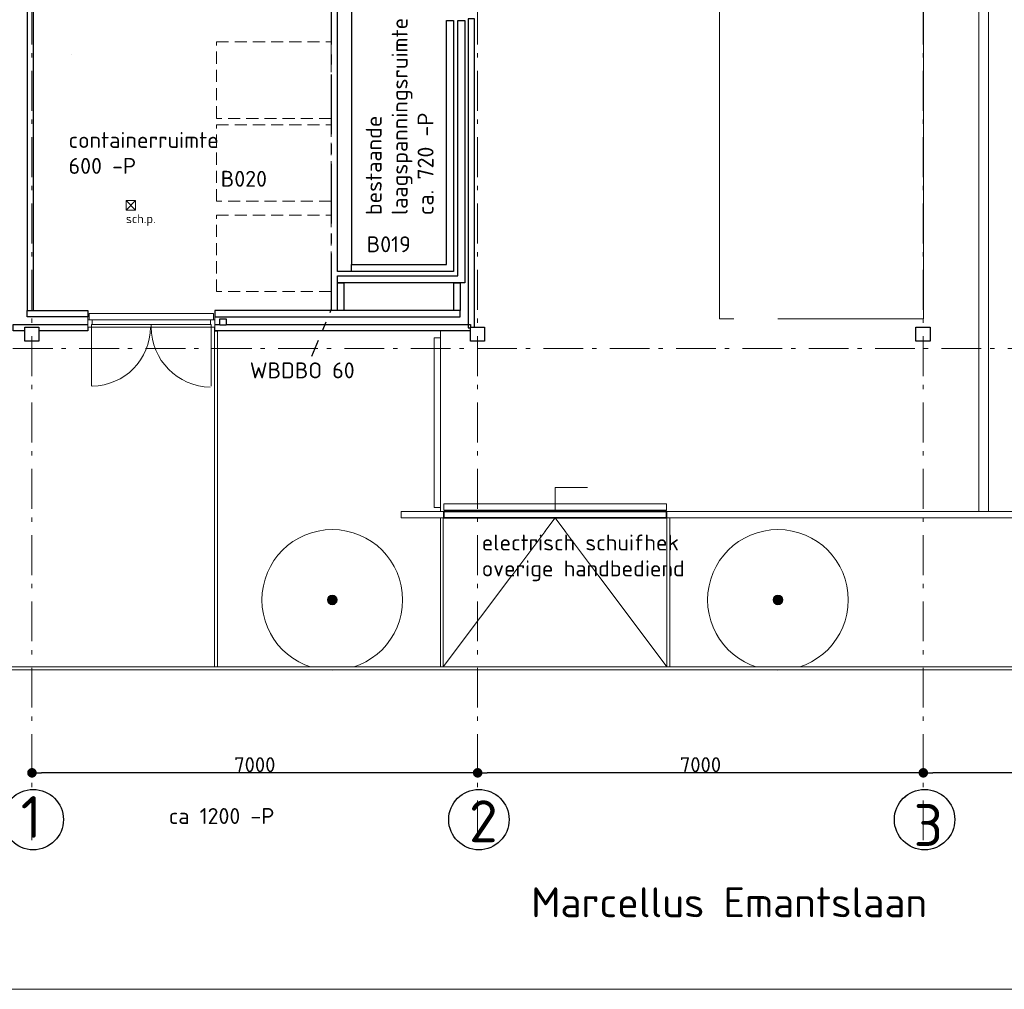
# Model space of a CAD drawing. Header units: millimetres. Extents: x -28579 to 211491, y -26192 to 102706.
# Tile 24 of 48: x 23560 to 39025, y -26192 to -10964. Entities that reach past the tile are written whole.
import ezdxf

# ---------------------------------------------------------------- set-up
doc = ezdxf.new("R2010")
doc.units = ezdxf.units.MM
doc.header["$LTSCALE"] = 100
doc.header["$PDMODE"] = 1
doc.header["$PDSIZE"] = -2
for name, pattern in [('B0202', [28.125, 18.75, -3.125, 3.125, -3.125]), ('HIDDEN', [9.525, 6.35, -3.175]), ('STYLE_01', [0.416641, 0.208282, -0.208359]), ('STYLE_06', [1.041641, 0.625, -0.208282, 0.069427, -0.138931]), ('STYLE_10', [5.9375, 3.75, -0.277786, 0.694427, -0.277786, 0.625, -0.3125])]:
    doc.linetypes.add(name, pattern=pattern)
for name, color, linetype in [('AL22FF1-_KALKZANDST', 2, 'Continuous'), ('AL28_BETON', 3, 'Continuous'), ('AT1A_TEKST', 2, 'Continuous'), ('br.compartimentering', 4, 'B0202')]:
    doc.layers.add(name, color=color, linetype=linetype)
doc.layers.add('Dimension', color=7, linetype='Continuous', lineweight=5)
doc.layers.add('None', color=7, linetype='Continuous', lineweight=5)
doc.styles.add('03_100', font='isocpeur.ttf')
doc.styles.add('Tekton Plus Regular', font='isocpeur.ttf')
doc.dimstyles.new('JW __', dxfattribs={"dimtxt": 211.792969, "dimasz": 150.068359, "dimexe": 316.999999, "dimexo": 158.999999, "dimgap": 0.5, "dimtad": 1, "dimdec": 0, "dimzin": 15, "dimtxsty": 'Tekton Plus Regular', "dimblk": 'DOT', "dimcen": 0, "dimse1": 1, "dimse2": 1, "dimazin": 0, "dimtfac": 0.8, "dimtdec": 0, "dimtix": 1, "dimtmove": 0, "dimatfit": 0, "dimldrblk": 'DOT', "dimfxl": 1, "dimfrac": 2, "dimtolj": 1, "dimtzin": 15, "dimarcsym": 0})

# ---------------------------------------------------------------- blocks, each defined once
blk = doc.blocks.new('Group-45')
at = {"layer": 'None', "linetype": 'Continuous', "lineweight": 0}
h = blk.add_hatch(color=7, dxfattribs=at)
edge = h.paths.add_edge_path()
edge.add_arc((-19013, -37445), 75.1, 0, 360)
at = {"layer": 'None', "color": 8, "linetype": 'Continuous', "lineweight": 5}
for radius in [1105, 75.1]:
    blk.add_circle((-19013, -37445), radius, dxfattribs=at)
blk = doc.blocks.new('Group-55')
at = {"layer": 'None', "linetype": 'Continuous', "lineweight": 0}
h = blk.add_hatch(color=7, dxfattribs=at)
edge = h.paths.add_edge_path()
edge.add_arc((-26013, -37445), 75.1, 0, 360)
at = {"layer": 'None', "color": 8, "linetype": 'Continuous', "lineweight": 5}
for radius in [1105, 75.1]:
    blk.add_circle((-26013, -37445), radius, dxfattribs=at)
blk = doc.blocks.new('Group-356')
at = {"color": 8, "linetype": 'Continuous', "lineweight": 5}
blk.add_wipeout([(-29251, -31172), (-29101, -31172), (-29101, -31322), (-29251, -31322)], dxfattribs=at).dxf.layer = 'None'
at = {"layer": 'None', "color": 8, "linetype": 'Continuous', "lineweight": 5}
blk.add_lwpolyline([(-29251, -31172), (-29101, -31172), (-29101, -31322), (-29251, -31322)], close=True, dxfattribs=at)
at = {"color": 8, "linetype": 'Continuous', "lineweight": 5}
blk.add_wipeout([(-29255, -31580), (-28768, -31580), (-28768, -31353), (-29255, -31353)], dxfattribs=at).dxf.layer = 'None'
at = {"layer": 'None', "color": 8, "linetype": 'Continuous', "lineweight": 5}
for p, q in [((-29251, -31322), (-29101, -31172)), ((-29251, -31172), (-29101, -31322))]:
    blk.add_line(p, q, dxfattribs=at)
at = {"layer": 'None', "color": 8, "insert": (-29255, -31388), "char_height": 139.9, "attachment_point": 1, "line_spacing_factor": 0.980052, "style": 'Tekton Plus Regular'}
blk.add_mtext('sch.p.', dxfattribs=at)
blk = doc.blocks.new('Group-361')
at = {"layer": 'None', "color": 8, "linetype": 'Continuous', "lineweight": 5}
for p, q in [((-22513, -35680), (-22007, -35680)), ((-22007, -35680), (-22010, -35679)), ((-22007, -35680), (-22010, -35681))]:
    blk.add_line(p, q, dxfattribs=at)
at = {"color": 140, "linetype": 'Continuous', "lineweight": 15}
blk.add_wipeout([(-24263, -35936), (-20763, -35936), (-20763, -36036), (-24263, -36036)], dxfattribs=at).dxf.layer = 'None'
at = {"layer": 'None', "color": 8, "linetype": 'Continuous', "lineweight": 5}
blk.add_line((-22513, -36056), (-22513, -35680), dxfattribs=at)
at = {"layer": 'None', "color": 140, "linetype": 'Continuous', "lineweight": 15}
blk.add_lwpolyline([(-24263, -35936), (-20763, -35936), (-20763, -36036), (-24263, -36036)], close=True, dxfattribs=at)
at = {"color": 255, "linetype": 'Continuous', "lineweight": 35}
blk.add_wipeout([(-24263, -36056), (-20763, -36056), (-20763, -36156), (-24263, -36156)], dxfattribs=at).dxf.layer = 'None'
at = {"layer": 'None', "color": 140, "linetype": 'Continuous', "lineweight": 15}
for p, q in [((-24263, -36056), (-24263, -36156)), ((-20763, -36056), (-20763, -36156))]:
    blk.add_line(p, q, dxfattribs=at)
at = {"layer": 'None', "color": 255, "linetype": 'Continuous', "lineweight": 35}
blk.add_lwpolyline([(-24263, -36056), (-20763, -36056), (-20763, -36156), (-24263, -36156)], close=True, dxfattribs=at)
blk = doc.blocks.new('Group-362')
at = {"color": 8, "linetype": 'Continuous', "lineweight": 5}
for points in [[(-24313, -36156), (-24269, -36156), (-24269, -38495), (-24313, -38495)], [(-20757, -36156), (-20713, -36156), (-20713, -38495), (-20757, -38495)]]:
    blk.add_wipeout(points, dxfattribs=at).dxf.layer = 'None'
at = {"layer": 'None', "color": 8, "linetype": 'Continuous', "lineweight": 5}
for q in [(-24269, -38495), (-20757, -38495)]:
    blk.add_line((-22513, -36156), q, dxfattribs=at)
for points in [[(-24313, -36156), (-24269, -36156), (-24269, -38495), (-24313, -38495)], [(-20757, -36156), (-20713, -36156), (-20713, -38495), (-20757, -38495)]]:
    blk.add_lwpolyline(points, close=True, dxfattribs=at)
blk = doc.blocks.new('Group-428')
at = {"color": 255, "linetype": 'Continuous', "lineweight": 15}
blk.add_wipeout([(-29833, -32949), (-27877, -32949), (-27877, -33160), (-29833, -33160)], dxfattribs=at).dxf.layer = 'None'
at = {"layer": 'None', "color": 255, "linetype": 'Continuous', "lineweight": 15}
blk.add_lwpolyline([(-29833, -32949), (-27877, -32949), (-27877, -33160), (-29833, -33160)], close=True, dxfattribs=at)
at = {"color": 8, "linetype": 'Continuous', "lineweight": 15}
blk.add_wipeout([(-29850, -33046), (-27860, -33046), (-27860, -33160), (-29850, -33160)], dxfattribs=at).dxf.layer = 'None'
at = {"layer": 'None', "color": 8, "linetype": 'Continuous', "lineweight": 15}
blk.add_lwpolyline([(-29850, -33046), (-27860, -33046), (-27860, -33160), (-29850, -33160)], close=True, dxfattribs=at)
at = {"color": 140, "linetype": 'Continuous', "lineweight": 15}
for points in [[(-29850, -33046), (-29782, -33046), (-29782, -33160), (-29850, -33160)], [(-27928, -33046), (-27860, -33046), (-27860, -33160), (-27928, -33160)]]:
    blk.add_wipeout(points, dxfattribs=at).dxf.layer = 'None'
at = {"layer": 'None', "color": 140, "linetype": 'Continuous', "lineweight": 15}
for points in [[(-29850, -33046), (-29782, -33046), (-29782, -33160), (-29850, -33160)], [(-27928, -33046), (-27860, -33046), (-27860, -33160), (-27928, -33160)]]:
    blk.add_lwpolyline(points, close=True, dxfattribs=at)
at = {"color": 140, "linetype": 'Continuous', "lineweight": 15}
blk.add_wipeout([(-29797, -33120), (-27913, -33120), (-27913, -33160), (-29797, -33160)], dxfattribs=at).dxf.layer = 'None'
at = {"layer": 'None', "color": 140, "linetype": 'Continuous', "lineweight": 15}
for p, q in [((-29850, -33160), (-29850, -32920)), ((-27860, -33160), (-27860, -32920))]:
    blk.add_line(p, q, dxfattribs=at)
at = {"layer": 'None', "color": 8, "linetype": 'Continuous', "lineweight": 5}
for p, q in [((-29797, -33160), (-29797, -34088)), ((-27913, -33160), (-27913, -34088))]:
    blk.add_line(p, q, dxfattribs=at)
at = {"layer": 'None', "color": 8, "linetype": 'Continuous', "lineweight": 15}
blk.add_line((-28856, -33120), (-28856, -33160), dxfattribs=at)
at = {"layer": 'None', "color": 140, "linetype": 'Continuous', "lineweight": 15}
blk.add_lwpolyline([(-29797, -33120), (-27913, -33120), (-27913, -33160), (-29797, -33160)], close=True, dxfattribs=at)
at = {"layer": 'None', "color": 8, "linetype": 'Continuous', "lineweight": 5}
for centre, radius, start, end in [((-29797, -33160), 928, 270.926, 0), ((-27913, -33160), 943, 180, 269.0279)]:
    blk.add_arc(centre, radius, start, end, dxfattribs=at)
blk = doc.blocks.new('_DOT')
at = {"color": 0, "linetype": 'ByBlock', "lineweight": -2}
blk.add_line((-0.5, 0), (-1, 0), dxfattribs=at)
at = {"color": 0, "linetype": 'ByBlock', "lineweight": -2, "const_width": 0.5}
blk.add_lwpolyline([(-0.25, 0, 1), (0.25, 0, 1)], format="xyb", close=True, dxfattribs=at)
blk = doc.blocks.new('*D335')
at = {"layer": 'Defpoints', "color": 0, "linetype": 'Continuous', "lineweight": 0, "ltscale": 0.5, "transparency": 16777216}
for p in [(30753, -18493), (37753, -18493), (30753, -22792)]:
    blk.add_point(p, dxfattribs=at)
at = {"layer": 'Dimension', "color": 0, "linetype": 'Continuous', "lineweight": -2, "ltscale": 0.5, "transparency": 16777216}
blk.add_line((37603, -22792), (30903, -22792), dxfattribs=at)
at = {"layer": 'Dimension', "color": 0, "linetype": 'Continuous', "lineweight": -2, "ltscale": 0.5, "transparency": 16777216, "xscale": 150.068359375, "yscale": 150.068359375, "zscale": 150.068359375, "rotation": 180}
blk.add_blockref('_DOT', (30753, -22792), dxfattribs=at)
at = {"layer": 'Dimension', "color": 0, "linetype": 'Continuous', "lineweight": -2, "ltscale": 0.5, "transparency": 16777216, "xscale": 150.068359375, "yscale": 150.068359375, "zscale": 150.068359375}
blk.add_blockref('_DOT', (37753, -22792), dxfattribs=at)
at = {"layer": 'Dimension', "color": 0, "linetype": 'Continuous', "lineweight": 15, "ltscale": 0.5, "transparency": 16777216, "insert": (34253, -22664), "char_height": 235.1, "attachment_point": 5, "style": 'Tekton Plus Regular'}
blk.add_mtext('\\A1;7000', dxfattribs=at)
blk = doc.blocks.new('*D336')
at = {"layer": 'Defpoints', "color": 0, "linetype": 'Continuous', "lineweight": 0, "ltscale": 0.5, "transparency": 16777216}
for p in [(37753, -18493), (44753, -18493), (37753, -22792)]:
    blk.add_point(p, dxfattribs=at)
at = {"layer": 'Dimension', "color": 0, "linetype": 'Continuous', "lineweight": -2, "ltscale": 0.5, "transparency": 16777216}
blk.add_line((44603, -22792), (37903, -22792), dxfattribs=at)
at = {"layer": 'Dimension', "color": 0, "linetype": 'Continuous', "lineweight": -2, "ltscale": 0.5, "transparency": 16777216, "xscale": 150.068359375, "yscale": 150.068359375, "zscale": 150.068359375, "rotation": 180}
blk.add_blockref('_DOT', (37753, -22792), dxfattribs=at)
at = {"layer": 'Dimension', "color": 0, "linetype": 'Continuous', "lineweight": -2, "ltscale": 0.5, "transparency": 16777216, "xscale": 150.068359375, "yscale": 150.068359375, "zscale": 150.068359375}
blk.add_blockref('_DOT', (44753, -22792), dxfattribs=at)
at = {"layer": 'Dimension', "color": 0, "linetype": 'Continuous', "lineweight": 15, "ltscale": 0.5, "transparency": 16777216, "insert": (41253, -22664), "char_height": 235.1, "attachment_point": 5, "style": 'Tekton Plus Regular'}
blk.add_mtext('\\A1;7000', dxfattribs=at)
blk = doc.blocks.new('*D340')
at = {"layer": 'Defpoints', "color": 0, "linetype": 'Continuous', "lineweight": 0, "ltscale": 0.5, "transparency": 16777216}
for p in [(23753, -18493), (30753, -18493), (23753, -22792)]:
    blk.add_point(p, dxfattribs=at)
at = {"layer": 'Dimension', "color": 0, "linetype": 'Continuous', "lineweight": -2, "ltscale": 0.5, "transparency": 16777216}
blk.add_line((30603, -22792), (23903, -22792), dxfattribs=at)
at = {"layer": 'Dimension', "color": 0, "linetype": 'Continuous', "lineweight": -2, "ltscale": 0.5, "transparency": 16777216, "xscale": 150.068359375, "yscale": 150.068359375, "zscale": 150.068359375, "rotation": 180}
blk.add_blockref('_DOT', (23753, -22792), dxfattribs=at)
at = {"layer": 'Dimension', "color": 0, "linetype": 'Continuous', "lineweight": -2, "ltscale": 0.5, "transparency": 16777216, "xscale": 150.068359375, "yscale": 150.068359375, "zscale": 150.068359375}
blk.add_blockref('_DOT', (30753, -22792), dxfattribs=at)
at = {"layer": 'Dimension', "color": 0, "linetype": 'Continuous', "lineweight": 15, "ltscale": 0.5, "transparency": 16777216, "insert": (27253, -22664), "char_height": 235.1, "attachment_point": 5, "style": 'Tekton Plus Regular'}
blk.add_mtext('\\A1;7000', dxfattribs=at)

msp = doc.modelspace()

# ---------------------------------------------------------------- linework, layer by layer
at = {"layer": 'AL22FF1-_KALKZANDST'}
for points in [[(23678, -15532), (23778, -15532), (23778, -8411), (23678, -8411)], [(30703, -10952), (30603, -10952), (30603, -15802), (30703, -15802)], [(28553, -15097), (28653, -15097), (28653, -15532), (28553, -15532)], [(30378, -15097), (30478, -15097), (30478, -15531), (30378, -15531)], [(24633, -15532), (24633, -15632), (23678, -15632), (23678, -15532)], [(23458, -15752), (24633, -15752), (24633, -15852), (23458, -15852)], [(26623, -15752), (30643, -15752), (30643, -15852), (26623, -15852)]]:
    msp.add_lwpolyline(points, close=True, dxfattribs=at)
at = {"layer": 'None', "color": 92, "linetype": 'Continuous', "lineweight": 25}
msp.add_line((24375, -11516), (24375, -11515), dxfattribs=at)
at = {"layer": 'None', "color": 8, "linetype": 'STYLE_10', "lineweight": 5}
msp.add_line((-18009, -21177), (70953, -21177), dxfattribs=at)
at = {"layer": 'None', "color": 8, "linetype": 'Continuous', "lineweight": 5}
msp.add_line((85616, -26192), (22021, -26192), dxfattribs=at)
at = {"layer": 'None', "color": 140, "linetype": 'Continuous', "lineweight": 15}
msp.add_lwpolyline([(34554, -8662), (37754, -8662), (37754, -15660), (34554, -15660)], close=True, dxfattribs=at)
at = {"layer": 'None', "color": 8, "linetype": 'Continuous', "lineweight": 5}
for points in [[(26668, -15853), (30170, -15853), (30170, -21127), (26668, -21127)], [(33770, -18788), (44170, -18788), (44170, -21127), (33770, -21127)]]:
    msp.add_lwpolyline(points, close=True, dxfattribs=at)
at = {"layer": 'None', "color": 92, "linetype": 'Continuous', "lineweight": 25}
for centre in [(23773, -23527), (30773, -23527)]:
    msp.add_circle(centre, 474.49868, dxfattribs=at)
at = {"layer": 'None', "color": 43, "linetype": 'Continuous', "lineweight": 9}
msp.add_point((30753, -16127), dxfattribs=at)

# ---------------------------------------------------------------- block references
at = {"layer": 'None', "color": 7}
for name in ['Group-356', 'Group-55', 'Group-45']:
    msp.add_blockref(name, (54483, 17368), dxfattribs=at)

# ---------------------------------------------------------------- texts
at = {"layer": 'AT1A_TEKST', "style": '03_100'}
msp.add_text('WBDBO 60', height=249.999995, dxfattribs=at).set_placement((27174.33834, -16596.76297))
at = {"layer": 'None', "color": 1, "insert": (28996.28837, -14033.03069), "char_height": 250, "attachment_point": 1, "rotation": 90, "line_spacing_factor": 0.976858, "style": 'Tekton Plus Regular'}
msp.add_mtext('bestaande\\Plaagspanningsruimte\\Pca. 720 -P', dxfattribs=at)
at = {"layer": 'None', "color": 1, "char_height": 250, "attachment_point": 1, "line_spacing_factor": 0.976858, "style": 'Tekton Plus Regular'}
for s, insert in [('B019', (29010, -14366.39758)), ('ca 1200 -P', (25903, -23345.77297))]:
    msp.add_mtext(s, dxfattribs=dict(at, insert=insert))
at = {"layer": 'None', "color": 5, "attachment_point": 1, "line_spacing_factor": 0.976858, "style": 'Tekton Plus Regular'}
for s, insert, char_height in [('1', (23577, -23158.03266), 654.02734), ('2', (30618, -23224.01656), 658.02344)]:
    msp.add_mtext(s, dxfattribs=dict(at, insert=insert, char_height=char_height))
at = {"layer": 'None', "color": 6, "insert": (31594.20535, -24590.24037), "char_height": 470.2070312, "attachment_point": 1, "line_spacing_factor": 0.976858, "style": 'Tekton Plus Regular'}
msp.add_mtext('Marcellus Emantslaan', dxfattribs=at)

# ---------------------------------------------------------------- wipeouts: each hides what was drawn before it
at = {"color": 8, "linetype": 'Continuous', "lineweight": 5}
for points in [[(38626, 6129), (38776, 6129), (38776, -18688), (38626, -18688)], [(28553, -9692), (28771, -9692), (28771, -14917), (28553, -14917)]]:
    msp.add_wipeout(points, dxfattribs=at).dxf.layer = 'None'
at = {"color": 8, "linetype": 'STYLE_01', "lineweight": 5}
for points in [[(26652, -11314), (28452, -11314), (28452, -12514), (26652, -12514)], [(26652, -12614), (28452, -12614), (28452, -13814), (26652, -13814)], [(26652, -14034), (28452, -14034), (28452, -15234), (26652, -15234)]]:
    msp.add_wipeout(points, dxfattribs=at).dxf.layer = 'None'
at = {"color": 1, "linetype": 'Continuous', "lineweight": 35}
msp.add_wipeout([(37638, -15792), (37858, -15792), (37858, -16012), (37638, -16012)], dxfattribs=at).dxf.layer = 'None'
at = {"color": 43, "linetype": 'Continuous', "lineweight": 9}
for points in [[(30817, -19684.88), (33383.25997, -19684.88), (33383.25997, -18998), (30817, -18998)], [(21953, -20492.44), (24853.16024, -20492.44), (24853.16024, -20149), (21953, -20149)]]:
    msp.add_wipeout(points, dxfattribs=at).dxf.layer = 'None'
at = {"color": 6, "linetype": 'Continuous', "lineweight": 50}
msp.add_wipeout([(31552, -23929.48), (37941.29993, -23929.48), (37941.29993, -23167), (31552, -23167)], dxfattribs=at).dxf.layer = 'None'

# ---------------------------------------------------------------- next in the draw order: linework, layer by layer
at = {"layer": 'AL22FF1-_KALKZANDST'}
msp.add_lwpolyline([(28553, -9692), (28771, -9692), (28771, -14917), (28553, -14917)], close=True, dxfattribs=at)
at = {"layer": 'AL28_BETON'}
msp.add_lwpolyline([(37638, -15792), (37858, -15792), (37858, -16012), (37638, -16012)], close=True, dxfattribs=at)
at = {"layer": 'None', "color": 8, "linetype": 'Continuous', "lineweight": 5}
msp.add_lwpolyline([(38626, 6129), (38776, 6129), (38776, -18688), (38626, -18688)], close=True, dxfattribs=at)
at = {"layer": 'None', "color": 8, "linetype": 'HIDDEN', "lineweight": 5, "ltscale": 0.3}
for points in [[(26652, -11314), (28452, -11314), (28452, -12514), (26652, -12514)], [(26652, -12614), (28452, -12614), (28452, -13814), (26652, -13814)], [(26652, -14034), (28452, -14034), (28452, -15234), (26652, -15234)]]:
    msp.add_lwpolyline(points, close=True, dxfattribs=at)
at = {"layer": 'None', "color": 92, "linetype": 'Continuous', "lineweight": 25}
msp.add_circle((37773, -23527), 474.49868, dxfattribs=at)

# ---------------------------------------------------------------- next in the draw order: texts
at = {"layer": 'None', "color": 1, "char_height": 250, "attachment_point": 1, "line_spacing_factor": 0.976858, "style": 'Tekton Plus Regular'}
for s, insert in [('containerruimte\\P600 -P', (24329, -12728.8443)), ('B020', (26718, -13338.0857)), ('electrisch schuifhek\\Poverige handbediend', (30817, -19050.14703))]:
    msp.add_mtext(s, dxfattribs=dict(at, insert=insert))
at = {"layer": 'None', "color": 5, "insert": (37600, -23284.01656), "char_height": 658.02344, "attachment_point": 1, "line_spacing_factor": 0.976858, "style": 'Tekton Plus Regular'}
msp.add_mtext('3', dxfattribs=at)

# ---------------------------------------------------------------- next in the draw order: wipeouts: each hides what was drawn before it
at = {"color": 43, "linetype": 'Continuous', "lineweight": 9}
for points in [[(35464.88, -15940), (35464.88, -12912.63997), (34778, -12912.63997), (34778, -15940)], [(27296, -18444.88), (28548.92006, -18444.88), (28548.92006, -17758), (27296, -17758)]]:
    msp.add_wipeout(points, dxfattribs=at).dxf.layer = 'None'
at = {"color": 1, "linetype": 'Continuous', "lineweight": 35}
for points in [[(26703, -15661), (26803, -15661), (26803, -15761), (26703, -15761)], [(23643, -15792), (23863, -15792), (23863, -16012), (23643, -16012)], [(30643, -15792), (30863, -15792), (30863, -16012), (30643, -16012)]]:
    msp.add_wipeout(points, dxfattribs=at).dxf.layer = 'None'
at = {"color": 8, "linetype": 'Continuous', "lineweight": 5}
msp.add_wipeout([(26618, -15855), (26668, -15855), (26668, -21129), (26618, -21129)], dxfattribs=at).dxf.layer = 'None'

# ---------------------------------------------------------------- next in the draw order: linework, layer by layer
at = {"layer": 'AL28_BETON'}
for points in [[(26703, -15661), (26803, -15661), (26803, -15761), (26703, -15761)], [(23643, -15792), (23863, -15792), (23863, -16012), (23643, -16012)], [(30643, -15792), (30863, -15792), (30863, -16012), (30643, -16012)]]:
    msp.add_lwpolyline(points, close=True, dxfattribs=at)
at = {"layer": 'None', "color": 8, "linetype": 'Continuous', "lineweight": 5}
msp.add_lwpolyline([(26618, -15855), (26668, -15855), (26668, -21129), (26618, -21129)], close=True, dxfattribs=at)

# ---------------------------------------------------------------- next in the draw order: wipeouts: each hides what was drawn before it
at = {"color": 8, "linetype": 'Continuous', "lineweight": 5}
msp.add_wipeout([(30373, -10977), (30373, -14807), (30373, -14917), (28773, -14917), (28773, -14807), (30263, -14807), (30263, -10977)], dxfattribs=at).dxf.layer = 'None'
at = {"color": 140, "linetype": 'Continuous', "lineweight": 15}
msp.add_wipeout([(29553, -18688), (66953, -18688), (66953, -18788), (29553, -18788)], dxfattribs=at).dxf.layer = 'None'

# ---------------------------------------------------------------- next in the draw order: linework, layer by layer
at = {"layer": 'AL22FF1-_KALKZANDST'}
msp.add_lwpolyline([(30373, -10977), (30373, -14807), (30373, -14917), (28773, -14917), (28773, -14807), (30263, -14807), (30263, -10977)], close=True, dxfattribs=at)
at = {"layer": 'None', "color": 140, "linetype": 'Continuous', "lineweight": 15}
msp.add_lwpolyline([(29553, -18688), (66953, -18688), (66953, -18788), (29553, -18788)], close=True, dxfattribs=at)

# ---------------------------------------------------------------- next in the draw order: block references
at = {"layer": 'None', "color": 7}
msp.add_blockref('Group-428', (54483, 17368), dxfattribs=at)

# ---------------------------------------------------------------- next in the draw order: wipeouts: each hides what was drawn before it
at = {"color": 8, "linetype": 'Continuous', "lineweight": 5}
msp.add_wipeout([(1468, -21127), (70953, -21127), (70953, -21177), (1468, -21177)], dxfattribs=at).dxf.layer = 'None'

# ---------------------------------------------------------------- next in the draw order: linework, layer by layer
at = {"layer": 'AL22FF1-_KALKZANDST'}
msp.add_lwpolyline([(26623, -15532), (26623, -15632), (30478, -15632), (30478, -15532)], close=True, dxfattribs=at)
at = {"layer": 'None', "color": 8, "linetype": 'STYLE_06', "lineweight": 5, "ltscale": 10}
for p, q in [((23753, -23852), (23753, 3373)), ((37753, -23852), (37753, 3373))]:
    msp.add_line(p, q, dxfattribs=at)
at = {"layer": 'None', "color": 8, "linetype": 'Continuous', "lineweight": 5}
msp.add_lwpolyline([(1468, -21127), (70953, -21127), (70953, -21177), (1468, -21177)], close=True, dxfattribs=at)

# ---------------------------------------------------------------- next in the draw order: dimensions: what is measured, and where the dimension line sits
at = {"layer": 'Dimension', "color": 140, "linetype": 'Continuous', "lineweight": 15}
dim = msp.add_linear_dim(base=(37753, -22792), p1=(44753, -18493), p2=(37753, -18493), dimstyle='JW __', override={"dimtxt": 235.103516, "dimgap": 10, "dimpost": '<>', "dimtxsty": 'Tekton Plus Regular', "dimtmove": 2}, dxfattribs=at)
dim.commit()
dim.dimension.update_dxf_attribs({"geometry": '*D336', "text_midpoint": (41253, -22664.44824)})

# ---------------------------------------------------------------- next in the draw order: wipeouts: each hides what was drawn before it
at = {"color": 8, "linetype": 'Continuous', "lineweight": 5}
msp.add_wipeout([(30553, -10977), (30553, -14987), (30553, -15097), (28553, -15097), (28553, -14987), (30443, -14987), (30443, -10977)], dxfattribs=at).dxf.layer = 'None'
at = {"color": 92, "linetype": 'Continuous', "lineweight": 25}
msp.add_wipeout([(24759, -16387.92), (25250.84, -16387.92), (25250.84, -15930), (24759, -15930)], dxfattribs=at).dxf.layer = 'None'
at = {"color": 140, "linetype": 'Continuous', "lineweight": 15}
msp.add_wipeout([(30068, -15959), (30168, -15959), (30168, -18626), (30068, -18626)], dxfattribs=at).dxf.layer = 'None'

# ---------------------------------------------------------------- next in the draw order: linework, layer by layer
at = {"layer": 'AL22FF1-_KALKZANDST'}
msp.add_lwpolyline([(30553, -10977), (30553, -14987), (30553, -15097), (28553, -15097), (28553, -14987), (30443, -14987), (30443, -10977)], close=True, dxfattribs=at)
at = {"layer": 'br.compartimentering', "color": 4, "linetype": 'B0202', "ltscale": 0.5, "flags": 128}
msp.add_lwpolyline([(25143, -8102), (25143, -10662), (28453, -10662), (28453, -15512.01794), (28143.52138, -16255.48905)], dxfattribs=at)
at = {"layer": 'None', "color": 8, "linetype": 'STYLE_06', "lineweight": 5, "ltscale": 10}
msp.add_line((70953, -16127), (5468, -16127), dxfattribs=at)
at = {"layer": 'None', "color": 140, "linetype": 'Continuous', "lineweight": 15}
msp.add_lwpolyline([(30068, -15959), (30168, -15959), (30168, -18626), (30068, -18626)], close=True, dxfattribs=at)

# ---------------------------------------------------------------- next in the draw order: block references
at = {"layer": 'None', "color": 7}
msp.add_blockref('Group-361', (54483, 17368), dxfattribs=at)

# ---------------------------------------------------------------- next in the draw order: linework, layer by layer
at = {"layer": 'None', "color": 8, "linetype": 'Continuous', "lineweight": 5}
msp.add_line((29970, -18788), (33970, -18788), dxfattribs=at)

# ---------------------------------------------------------------- next in the draw order: block references
at = {"layer": 'None', "color": 7}
msp.add_blockref('Group-362', (54483, 17368), dxfattribs=at)

# ---------------------------------------------------------------- next in the draw order: linework, layer by layer
at = {"layer": 'None', "color": 8, "linetype": 'STYLE_06', "lineweight": 5, "ltscale": 10}
msp.add_line((30753, -23852), (30753, 3373), dxfattribs=at)

# ---------------------------------------------------------------- next in the draw order: dimensions: what is measured, and where the dimension line sits
at = {"layer": 'Dimension', "color": 140, "linetype": 'Continuous', "lineweight": 15}
for base, p1, p2, picture, middle in [((23753, -22792), (30753, -18493), (23753, -18493), '*D340', (27253, -22664.44824)), ((30753, -22792), (37753, -18493), (30753, -18493), '*D335', (34253, -22664.44824))]:
    dim = msp.add_linear_dim(base=base, p1=p1, p2=p2, dimstyle='JW __', override={"dimtxt": 235.103516, "dimgap": 10, "dimpost": '<>', "dimtxsty": 'Tekton Plus Regular', "dimtmove": 2}, dxfattribs=at)
    dim.commit()
    dim.dimension.update_dxf_attribs({"geometry": picture, "text_midpoint": middle})

doc.saveas('drawing.dxf')
